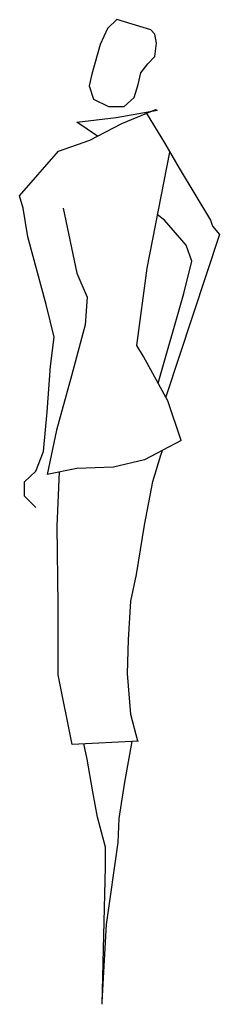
# Model space of a CAD drawing. Extents: x -0.14 to 0.2, y -0.01 to 1.69.
import ezdxf

# ---------------------------------------------------------------- set-up
doc = ezdxf.new("R2010")
doc.units = 0
doc.header["$MEASUREMENT"] = 0
doc.layers.add('HUMANOS', color=1, linetype='CONTINUOUS')

msp = doc.modelspace()

# ---------------------------------------------------------------- linework, layer by layer
at = {"layer": 'HUMANOS'}
for p, q in [((0.0268, 1.6903), (0.0104, 1.6751)), ((0.0853, 1.6725), (0.0268, 1.6903)), ((0.0104, 1.6751), (-0.0021, 1.6472)), ((0.0925, 1.665), (0.0853, 1.6725)), ((0.0952, 1.6498), (0.0925, 1.665)), ((0.0925, 1.6265), (0.0952, 1.6498)), ((-0.0021, 1.6472), (-0.0166, 1.5961)), ((0.08, 1.6139), (0.0925, 1.6265)), ((0.0682, 1.5987), (0.08, 1.6139)), ((-0.0166, 1.5961), (-0.0212, 1.5759)), ((0.0636, 1.5784), (0.0682, 1.5987)), ((-0.0212, 1.5759), (-0.014, 1.5531)), ((0.0564, 1.5557), (0.0636, 1.5784)), ((-0.014, 1.5531), (0.0123, 1.5405)), ((0.0393, 1.5405), (0.0564, 1.5557)), ((0.0123, 1.5405), (0.0393, 1.5405)), ((0.0255, 1.5213), (0.0967, 1.5338)), ((0.0352, 1.511), (0.0951, 1.5359)), ((-0.0424, 1.513), (0.0255, 1.5213)), ((0.0773, 1.5296), (0.1091, 1.4778)), ((-0.0069, 1.4889), (-0.0424, 1.513)), ((-0.0203, 1.4819), (0.0352, 1.511)), ((-0.0742, 1.4633), (-0.0203, 1.4819)), ((-0.1416, 1.3861), (-0.0742, 1.4633)), ((0.1091, 1.4778), (0.1344, 1.4338)), ((0.0789, 1.2608), (0.1183, 1.4617)), ((0.1344, 1.4338), (0.1884, 1.3442)), ((-0.1357, 1.3649), (-0.1416, 1.3861)), ((-0.1276, 1.3151), (-0.1357, 1.3649)), ((-0.0661, 1.3649), (-0.0424, 1.2525)), ((0.1091, 1.3442), (0.0971, 1.3534)), ((0.1468, 1.3006), (0.1091, 1.3442)), ((0.1884, 1.3442), (0.1921, 1.3338)), ((0.1921, 1.3338), (0.204, 1.3193)), ((-0.0958, 1.1981), (-0.1276, 1.3151)), ((0.204, 1.3193), (0.1111, 1.0389)), ((0.1565, 1.2732), (0.1468, 1.3006)), ((0.0611, 1.1276), (0.0789, 1.2608)), ((0.1425, 1.2172), (0.1565, 1.2732)), ((-0.0424, 1.2525), (-0.0246, 1.211)), ((-0.0246, 1.211), (-0.0284, 1.1629)), ((0.0982, 1.0625), (0.1425, 1.2172)), ((-0.0818, 1.1421), (-0.0958, 1.1981)), ((-0.0284, 1.1629), (-0.0521, 1.0753)), ((-0.0882, 1.0919), (-0.0818, 1.1421)), ((0.073, 1.1085), (0.0611, 1.1276)), ((0.115, 1.0317), (0.073, 1.1085)), ((-0.0942, 1.0127), (-0.0882, 1.0919)), ((-0.0521, 1.0753), (-0.078, 0.9815)), ((0.1382, 0.9633), (0.115, 1.0317)), ((-0.1001, 0.9442), (-0.0942, 1.0127)), ((-0.078, 0.9815), (-0.0942, 0.9048)), ((0.1382, 0.9633), (0.0746, 0.9297)), ((-0.1136, 0.9106), (-0.1001, 0.9442)), ((0.0886, 0.8923), (0.1026, 0.938)), ((0.1026, 0.938), (0.1056, 0.9461)), ((0.0746, 0.9297), (0.0207, 0.9172)), ((-0.1335, 0.8919), (-0.1136, 0.9106)), ((-0.0429, 0.9152), (-0.0942, 0.9048)), ((-0.0764, 0.8152), (-0.0728, 0.9091)), ((0.0207, 0.9172), (-0.0429, 0.9152)), ((-0.1335, 0.867), (-0.1335, 0.8919)), ((0.0746, 0.8172), (0.0886, 0.8923)), ((-0.1136, 0.8479), (-0.1335, 0.867)), ((0.0606, 0.7318), (0.0746, 0.8172)), ((-0.0747, 0.6795), (-0.0764, 0.8152)), ((0.0509, 0.6861), (0.0606, 0.7318)), ((0.0466, 0.6193), (0.0509, 0.6861)), ((-0.0747, 0.5587), (-0.0747, 0.6795)), ((0.0449, 0.5608), (0.0466, 0.6193)), ((-0.0505, 0.438), (-0.0747, 0.5587)), ((0.0509, 0.4899), (0.0449, 0.5608)), ((0.0627, 0.4442), (0.0509, 0.4899)), ((0.0641, 0.4439), (-0.0505, 0.438)), ((0.0406, 0.3733), (0.0534, 0.4433)), ((-0.0246, 0.4127), (-0.0305, 0.4401)), ((-0.0149, 0.3567), (-0.0246, 0.4127)), ((0.0309, 0.3106), (0.0406, 0.3733)), ((-0.0068, 0.3127), (-0.0149, 0.3567)), ((0.0072, 0.2608), (-0.0068, 0.3127)), ((0.0288, 0.2691), (0.0309, 0.3106)), ((0.0072, 0.2272), (0.0072, 0.2608)), ((0.0088, 0.1272), (0.0288, 0.2691)), ((0.0013, -0.0105), (0.0072, 0.2272)), ((0.0013, -0.0064), (0.0088, 0.1272))]:
    msp.add_line(p, q, dxfattribs=at)

doc.saveas('drawing.dxf')
